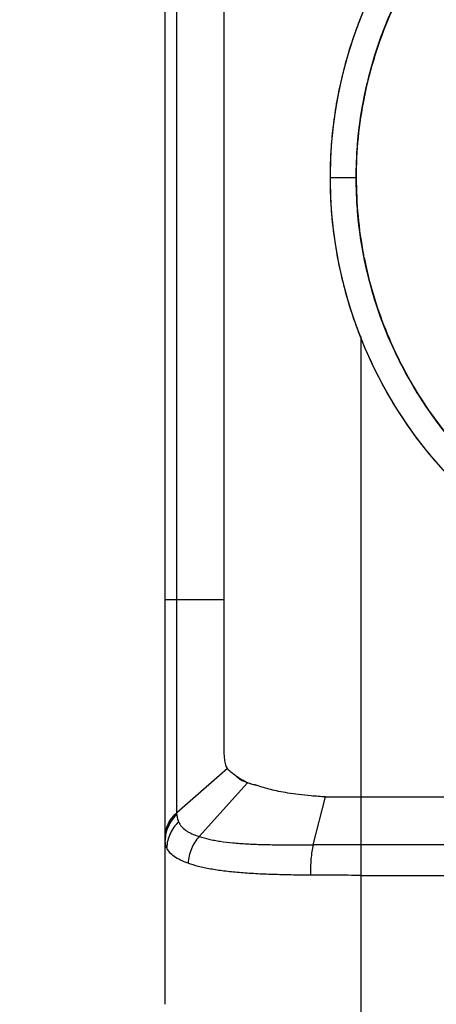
# Model space of a CAD drawing. Header units: inches. Extents: x 0.2 to 16.8, y 0.1 to 10.8.
# Tile 3 of 28: x 3.611 to 4.03, y 4.567 to 5.557. Entities that reach past the tile are written whole.
import ezdxf

# ---------------------------------------------------------------- set-up
doc = ezdxf.new("R2010")
doc.units = ezdxf.units.IN
doc.header["$LTSCALE"] = 0.935
doc.header["$MEASUREMENT"] = 0
doc.layers.get('0').update_dxf_attribs({"linetype": 'CONTINUOUS'})
doc.layers.add('DIMENSIONS', color=7, linetype='CONTINUOUS')
doc.styles.get("Standard").update_dxf_attribs({"font": 'txt', "width": 0.8})
doc.dimstyles.new('DIMSTYLE_1', dxfattribs={"dimtxt": 0.125, "dimasz": 0.18, "dimexe": 0.18, "dimexo": 0.0625, "dimgap": 0.09, "dimtad": 0, "dimtih": 1, "dimtoh": 1, "dimdec": 3, "dimzin": 4, "dimdsep": 46, "dimtxsty": 'STANDARD', "dimblk": '_FILLED', "dimblk1": '_FILLED', "dimblk2": '_FILLED', "dimcen": 0.09, "dimadec": 0, "dimazin": 0, "dimtp": 0.001, "dimtm": 0.001, "dimtfac": 1, "dimtdec": 3, "dimtofl": 0, "dimtmove": 0, "dimatfit": 3, "dimldrblk": '_FILLED', "dimfxl": 1, "dimtolj": 1, "dimtzin": 4, "dimarcsym": 0})

# ---------------------------------------------------------------- blocks, each defined once
blk = doc.blocks.new('_FILLED')
at = {"color": 0, "linetype": 'BYBLOCK'}
blk.add_solid([(0, 0), (-1, 0.1736), (-1, -0.1736)], dxfattribs=at)
blk = doc.blocks.new('*D1')
at = {"layer": 'DIMENSIONS', "color": 2, "linetype": 'CONTINUOUS'}
for p, q in [((3.89191, 6.41787), (2.05672, 6.41787)), ((2.18172, 6.41787), (2.18172, 5.52031)), ((2.18172, 4.37063), (2.18172, 5.27031)), ((3.89191, 4.37063), (2.05672, 4.37063))]:
    blk.add_line(p, q, dxfattribs=at)
at = {"layer": 'DIMENSIONS', "color": 2, "linetype": 'CONTINUOUS', "xscale": 0.18, "yscale": 0.18, "zscale": 0.18}
for p, rotation in [((2.18172, 6.41787), 90), ((2.18172, 4.37063), 270)]:
    blk.add_blockref('_FILLED', p, dxfattribs=dict(at, rotation=rotation))
at = {"layer": 'DIMENSIONS', "color": 2, "linetype": 'CONTINUOUS', "width": 0.8}
for s, p in [('52.000', (1.61922, 5.33281)), ('[', (2.34422, 5.33281)), ('52', (2.44422, 5.33281)), (']', (2.64422, 5.33281))]:
    blk.add_text(s, height=0.125, dxfattribs=at).set_placement(p)
blk = doc.blocks.new('*D3')
at = {"layer": 'DIMENSIONS', "color": 2, "linetype": 'CONTINUOUS'}
for p, q in [((4.36008, 5.33529), (4.36008, 3.10578)), ((5.0056, 4.4364), (5.0056, 3.10578)), ((4.36008, 3.23078), (4.00008, 3.23078)), ((5.0056, 3.23078), (5.36862, 3.23078))]:
    blk.add_line(p, q, dxfattribs=at)
at = {"layer": 'DIMENSIONS', "color": 2, "linetype": 'CONTINUOUS', "xscale": 0.18, "yscale": 0.18, "zscale": 0.18}
blk.add_blockref('_FILLED', (4.36008, 3.23078), dxfattribs=at)
at = {"layer": 'DIMENSIONS', "color": 2, "linetype": 'CONTINUOUS', "xscale": 0.18, "yscale": 0.18, "zscale": 0.18, "rotation": 180}
blk.add_blockref('_FILLED', (5.0056, 3.23078), dxfattribs=at)
at = {"layer": 'DIMENSIONS', "color": 2, "linetype": 'CONTINUOUS', "width": 0.8}
for s, p in [('16.396', (5.43112, 3.16828)), ('[', (6.15612, 3.16828)), ('16.4', (6.25612, 3.16828)), (']', (6.65612, 3.16828))]:
    blk.add_text(s, height=0.125, dxfattribs=at).set_placement(p)

msp = doc.modelspace()

# ---------------------------------------------------------------- linework, layer by layer
at = {"color": 6, "linetype": 'CONTINUOUS'}
for p, q in [((3.7691, 4.7598), (3.7691, 6.02869)), ((3.81662, 5.96759), (3.81662, 4.82091)), ((3.75756, 4.56748), (3.75756, 5.81448)), ((3.94958, 5.39779), (3.92358, 5.39779)), ((3.95441, 4.37063), (3.95441, 5.23834)), ((3.75756, 4.97401), (3.81662, 4.97401)), ((3.82003, 4.80427), (3.7691, 4.7598)), ((3.79175, 4.73615), (3.84037, 4.78983)), ((3.90641, 4.7276), (3.9186, 4.77581)), ((3.9186, 4.77581), (4.84456, 4.77581)), ((3.75903, 4.72496), (3.75756, 4.72496)), ((4.80874, 4.72758), (3.95441, 4.72758)), ((3.95441, 4.69702), (4.80874, 4.69702))]:
    msp.add_line(p, q, dxfattribs=at)
at = {"color": 7, "linetype": 'CONTINUOUS'}
for radius in [0.4365, 0.4105]:
    msp.add_circle((4.36008, 5.39779), radius, dxfattribs=at)
at = {"linetype": 'CONTINUOUS'}
for points, knots in [([(3.92358, 5.39779, 2.78649), (3.92358, 5.40579, 2.78649), (3.92403, 5.42203, 2.78649), (3.92681, 5.45537, 2.78649), (3.93423, 5.49842, 2.78649), (3.94994, 5.55056, 2.78649), (3.98139, 5.62109, 2.78649), (4.04079, 5.70385, 2.78649), (4.13882, 5.78101, 2.78649), (4.2547, 5.82733, 2.78649), (4.37414, 5.83922, 2.78649), (4.46811, 5.82344, 2.78649), (4.53436, 5.79903, 2.78649), (4.57879, 5.77659, 2.78649), (4.62044, 5.74934, 2.78649), (4.6747, 5.70417, 2.78649), (4.73535, 5.63068, 2.78649), (4.78229, 5.52678, 2.78649), (4.79474, 5.45138, 2.78649), (4.79622, 5.41566, 2.78649)], [0, 0, 0, 0, 0.017774, 0.036092, 0.074301, 0.114591, 0.156747, 0.245488, 0.337852, 0.430217, 0.518958, 0.601236, 0.639455, 0.675524, 0.711592, 0.749811, 0.832089, 0.92083, 1, 1, 1, 1]), ([(3.95769, 5.47895, 2.81249), (3.95852, 5.4831, 2.81249), (3.96306, 5.5039, 2.81249), (3.97437, 5.54146, 2.81249), (4.00394, 5.60779, 2.81249), (4.05981, 5.68562, 2.81249), (4.152, 5.75819, 2.81249), (4.26098, 5.80175, 2.81249), (4.37331, 5.81293, 2.81249), (4.46168, 5.79809, 2.81249), (4.52398, 5.77513, 2.81249), (4.56576, 5.75403, 2.81249), (4.60493, 5.7284, 2.81249), (4.65596, 5.68592, 2.81249), (4.70583, 5.62549, 2.81249), (4.73351, 5.5703, 2.81249), (4.74306, 5.54556, 2.81249)], [0, 0, 0, 0, 0.012015, 0.060544, 0.11132, 0.218209, 0.329462, 0.440716, 0.547605, 0.646709, 0.692744, 0.736188, 0.779633, 0.825668, 0.924772, 1, 1, 1, 1]), ([(3.94958, 5.39779, 2.81249), (3.94958, 5.40531, 2.81249), (3.95, 5.42059, 2.81249), (3.95227, 5.44773, 2.81249), (3.95532, 5.46723, 2.81249), (3.95769, 5.47895, 2.81249)], [0, 0, 0, 0, 0.276312, 0.561072, 1, 1, 1, 1]), ([(3.93168, 5.31412, 2.78649), (3.92941, 5.32572, 2.78649), (3.92636, 5.34557, 2.78649), (3.92403, 5.37354, 2.78649), (3.92358, 5.38978, 2.78649), (3.92358, 5.39779, 2.78649)], [0, 0, 0, 0, 0.420976, 0.714848, 1, 1, 1, 1]), ([(3.95693, 5.32047, 2.81249), (3.95492, 5.33093, 2.81249), (3.95216, 5.34914, 2.81249), (3.95, 5.37498, 2.81249), (3.94958, 5.39026, 2.81249), (3.94958, 5.39779, 2.81249)], [0, 0, 0, 0, 0.410609, 0.709742, 1, 1, 1, 1]), ([(4.77024, 5.38098, 2.81249), (4.76885, 5.34738, 2.81249), (4.75714, 5.27648, 2.81249), (4.713, 5.17876, 2.81249), (4.65596, 5.10965, 2.81249), (4.60493, 5.06717, 2.81249), (4.56576, 5.04154, 2.81249), (4.52398, 5.02044, 2.81249), (4.46168, 4.99748, 2.81249), (4.37331, 4.98264, 2.81249), (4.26098, 4.99383, 2.81249), (4.152, 5.03738, 2.81249), (4.05981, 5.10995, 2.81249), (4.00394, 5.18778, 2.81249), (3.97437, 5.25411, 2.81249), (3.96312, 5.29144, 2.81249), (3.95862, 5.31202, 2.81249), (3.95783, 5.31593, 2.81249)], [0, 0, 0, 0, 0.084662, 0.17956, 0.267547, 0.308418, 0.346988, 0.385559, 0.42643, 0.514416, 0.609314, 0.708087, 0.80686, 0.901758, 0.946838, 0.989923, 1, 1, 1, 1]), ([(4.79622, 5.37991, 2.78649), (4.79474, 5.34419, 2.78649), (4.78229, 5.2688, 2.78649), (4.73535, 5.16489, 2.78649), (4.6747, 5.0914, 2.78649), (4.62044, 5.04623, 2.78649), (4.57879, 5.01898, 2.78649), (4.53436, 4.99654, 2.78649), (4.46811, 4.97213, 2.78649), (4.37414, 4.95635, 2.78649), (4.2547, 4.96824, 2.78649), (4.13882, 5.01456, 2.78649), (4.04079, 5.09172, 2.78649), (3.98139, 5.17448, 2.78649), (3.94994, 5.24501, 2.78649), (3.93798, 5.28471, 2.78649), (3.9332, 5.30658, 2.78649), (3.93235, 5.31074, 2.78649)], [0, 0, 0, 0, 0.084663, 0.179561, 0.267548, 0.308419, 0.346989, 0.38556, 0.426431, 0.514418, 0.609316, 0.708089, 0.806862, 0.901761, 0.946841, 0.989926, 1, 1, 1, 1])]:
    msp.add_open_spline(points, degree=3, knots=knots, dxfattribs=at)
at = {"color": 7, "linetype": 'CONTINUOUS'}
for points, knots in [([(4.76815, 5.44199), (4.76724, 5.45032), (4.76229, 5.4858), (4.74542, 5.54707), (4.70792, 5.62088), (4.65653, 5.68567), (4.59382, 5.73846), (4.5232, 5.77734), (4.4475, 5.80142), (4.36907, 5.8107), (4.28998, 5.80483), (4.21282, 5.7837), (4.14041, 5.74771), (4.0758, 5.69763), (4.0215, 5.63483), (3.98049, 5.56139), (3.96331, 5.50685), (3.95759, 5.47864), (3.95748, 5.47808)], [0, 0, 0, 0, 0.021579, 0.092196, 0.162944, 0.233772, 0.304161, 0.373093, 0.440476, 0.507899, 0.575676, 0.643854, 0.713073, 0.783012, 0.85341, 0.925896, 0.998532, 1, 1, 1, 1]), ([(3.95748, 5.31748), (3.96238, 5.29293), (3.97704, 5.24396), (4.01223, 5.17514), (4.06089, 5.11301), (4.1213, 5.06069), (4.19186, 5.02038), (4.26989, 4.99451), (4.35202, 4.98463), (4.43462, 4.99126), (4.51357, 5.01426), (4.58557, 5.05163), (4.64777, 5.10145), (4.69889, 5.1616), (4.73775, 5.23055), (4.75948, 5.29599), (4.76643, 5.33797), (4.76814, 5.35381)], [0, 0, 0, 0, 0.06448, 0.131153, 0.198248, 0.266813, 0.336047, 0.406557, 0.477482, 0.548047, 0.618882, 0.688216, 0.756014, 0.823199, 0.89065, 0.958954, 1, 1, 1, 1]), ([(3.82003, 4.80427), (3.82034, 4.80389), (3.82101, 4.80313), (3.82173, 4.80242), (3.82211, 4.80206)], [0, 0, 0, 0, 0.487094, 1, 1, 1, 1]), ([(3.82211, 4.80206), (3.82212, 4.80205), (3.82255, 4.80165), (3.823, 4.80125), (3.82345, 4.80088)], [0, 0, 0, 0, 0.018773, 1, 1, 1, 1]), ([(3.82801, 4.79757), (3.82687, 4.79828), (3.82575, 4.79907), (3.82466, 4.79991), (3.82464, 4.79993)], [0, 0, 0, 0, 0.975242, 1, 1, 1, 1]), ([(3.82464, 4.79993), (3.82467, 4.79991), (3.8252, 4.7995), (3.82574, 4.79911), (3.82625, 4.79875)], [0, 0, 0, 0, 0.062963, 1, 1, 1, 1]), ([(3.83108, 4.79458), (3.83008, 4.79536), (3.82903, 4.79634), (3.82812, 4.79744), (3.82801, 4.79757)], [0, 0, 0, 0, 0.880804, 1, 1, 1, 1]), ([(3.82801, 4.79757), (3.82926, 4.79668), (3.83193, 4.79491), (3.83614, 4.79247), (3.83906, 4.79089), (3.84053, 4.79013)], [0, 0, 0, 0, 0.315048, 0.660097, 1, 1, 1, 1]), ([(3.84037, 4.78983), (3.83799, 4.79066), (3.83469, 4.79206), (3.83179, 4.79404), (3.83108, 4.79458)], [0, 0, 0, 0, 0.745375, 1, 1, 1, 1]), ([(3.84906, 4.78757), (3.84827, 4.78772), (3.84553, 4.7883), (3.84282, 4.78902), (3.84092, 4.78965)], [0, 0, 0, 0, 0.28643, 1, 1, 1, 1])]:
    msp.add_open_spline(points, degree=3, knots=knots, dxfattribs=at)
for points in [[(3.95748, 5.47808), (3.95218, 5.45165), (3.94948, 5.42468), (3.94958, 5.39779)], [(3.94958, 5.39779), (3.94963, 5.3719), (3.95202, 5.34593), (3.9569, 5.32046)], [(3.82211, 4.80207), (3.82137, 4.80275), (3.82066, 4.80347), (3.82003, 4.80427)], [(3.82464, 4.79993), (3.82376, 4.80061), (3.82292, 4.80132), (3.82211, 4.80207)], [(3.82345, 4.80088), (3.82384, 4.80056), (3.82424, 4.80024), (3.82464, 4.79993)], [(3.82625, 4.79875), (3.82683, 4.79835), (3.82742, 4.79795), (3.82801, 4.79757)], [(3.84092, 4.78965), (3.84074, 4.78971), (3.84055, 4.78977), (3.84037, 4.78983)], [(3.84053, 4.79013), (3.84068, 4.79005), (3.84084, 4.78997), (3.841, 4.78989)], [(3.841, 4.78989), (3.84185, 4.7896), (3.84272, 4.78933), (3.84358, 4.78907)], [(3.84358, 4.78907), (3.84448, 4.7888), (3.84539, 4.78856), (3.84629, 4.78831)], [(3.84629, 4.78831), (3.84723, 4.78805), (3.84817, 4.78779), (3.84911, 4.78754)]]:
    msp.add_open_spline(points, degree=3, dxfattribs=at)
at = {"linetype": 'CONTINUOUS'}
for points in [[(3.93235, 5.31074, 2.78649), (3.93212, 5.31187, 2.78649), (3.9319, 5.31299, 2.78649), (3.93168, 5.31412, 2.78649)], [(3.95783, 5.31593, 2.81249), (3.95752, 5.31744, 2.81249), (3.95722, 5.31895, 2.81249), (3.95693, 5.32047, 2.81249)]]:
    msp.add_open_spline(points, degree=3, dxfattribs=at)
at = {"color": 6, "linetype": 'CONTINUOUS'}
for points, knots in [([(3.81662, 4.82091), (3.81662, 4.81844), (3.81678, 4.81409), (3.81781, 4.80842), (3.81919, 4.80538), (3.82003, 4.80427)], [0, 0, 0, 0, 0.430347, 0.756238, 1, 1, 1, 1]), ([(3.9186, 4.77581), (3.91379, 4.7761), (3.90477, 4.77674), (3.89214, 4.77805), (3.88122, 4.77957), (3.87191, 4.78125), (3.86381, 4.78307), (3.85635, 4.78509), (3.85153, 4.78668), (3.84911, 4.78754)], [0, 0, 0, 0, 0.204633, 0.383401, 0.538948, 0.672086, 0.784791, 0.891309, 1, 1, 1, 1]), ([(3.75756, 4.73548), (3.75756, 4.73843), (3.75847, 4.74452), (3.76249, 4.75295), (3.76671, 4.75772), (3.7691, 4.7598)], [0, 0, 0, 0, 0.319729, 0.656062, 1, 1, 1, 1]), ([(3.76932, 4.75815), (3.7675, 4.75648), (3.76416, 4.75278), (3.76083, 4.74709), (3.7594, 4.74325), (3.75895, 4.74171)], [0, 0, 0, 0, 0.37667, 0.755536, 1, 1, 1, 1]), ([(3.76932, 4.75815), (3.76931, 4.75835), (3.76929, 4.75874), (3.76926, 4.75934), (3.76924, 4.75973), (3.76923, 4.75993)], [0, 0, 0, 0, 0.334261, 0.666227, 1, 1, 1, 1]), ([(3.76932, 4.75815), (3.76938, 4.75686), (3.76963, 4.75495), (3.77019, 4.75295), (3.77049, 4.75207), (3.77071, 4.7515), (3.77089, 4.75107), (3.77101, 4.75078)], [0, 0, 0, 0, 0.509417, 0.755939, 0.816528, 0.877737, 1, 1, 1, 1]), ([(3.77101, 4.75078), (3.76924, 4.7491), (3.76598, 4.74538), (3.76223, 4.73901), (3.75981, 4.73211), (3.75913, 4.72732), (3.75903, 4.72496)], [0, 0, 0, 0, 0.251948, 0.505743, 0.756502, 1, 1, 1, 1]), ([(3.77101, 4.75078), (3.77175, 4.74912), (3.77383, 4.74588), (3.77755, 4.74263), (3.78115, 4.74038), (3.78552, 4.7382), (3.78916, 4.73692), (3.79171, 4.73616), (3.79175, 4.73615)], [0, 0, 0, 0, 0.208756, 0.43482, 0.559797, 0.695013, 0.994632, 1, 1, 1, 1]), ([(3.75895, 4.74171), (3.75871, 4.74089), (3.75791, 4.73774), (3.75756, 4.73449), (3.75756, 4.7321)], [0, 0, 0, 0, 0.262883, 1, 1, 1, 1]), ([(3.75903, 4.72496), (3.7589, 4.72523), (3.75873, 4.72565), (3.75853, 4.72622), (3.75824, 4.72708), (3.75795, 4.72819), (3.75778, 4.72918), (3.75773, 4.72958)], [0, 0, 0, 0, 0.187926, 0.281701, 0.375515, 0.752535, 1, 1, 1, 1]), ([(3.79174, 4.73614), (3.79012, 4.73432), (3.78714, 4.73035), (3.78369, 4.72372), (3.78138, 4.71661), (3.78063, 4.7117), (3.78047, 4.70927)], [0, 0, 0, 0, 0.246542, 0.499885, 0.753288, 1, 1, 1, 1]), ([(3.79174, 4.73614), (3.79493, 4.73503), (3.8, 4.73364), (3.80707, 4.73218), (3.81507, 4.73085), (3.82596, 4.72958), (3.83746, 4.72876), (3.84731, 4.72829), (3.85788, 4.72793), (3.87166, 4.72768), (3.88581, 4.72761), (3.89604, 4.7276), (3.9013, 4.7276), (3.90398, 4.7276), (3.90532, 4.7276), (3.90601, 4.7276), (3.9063, 4.7276), (3.90641, 4.7276)], [0, 0, 0, 0, 0.087775, 0.136334, 0.187626, 0.298554, 0.421308, 0.487102, 0.554926, 0.69627, 0.845309, 0.922785, 0.96228, 0.98222, 0.992238, 0.997259, 1, 1, 1, 1]), ([(3.90641, 4.7276), (3.90587, 4.72546), (3.90494, 4.72079), (3.90402, 4.71336), (3.90352, 4.70533), (3.90347, 4.69984), (3.90353, 4.69709)], [0, 0, 0, 0, 0.215364, 0.464163, 0.731555, 1, 1, 1, 1]), ([(3.95441, 4.72758), (3.95037, 4.72758), (3.94229, 4.72759), (3.92629, 4.7276), (3.91433, 4.7276), (3.90641, 4.7276)], [0, 0, 0, 0, 0.253007, 0.504709, 1, 1, 1, 1]), ([(3.78047, 4.70926), (3.77786, 4.71014), (3.77303, 4.71203), (3.76671, 4.71564), (3.76192, 4.7199), (3.75977, 4.72326), (3.75903, 4.72496)], [0, 0, 0, 0, 0.302623, 0.568608, 0.79635, 1, 1, 1, 1]), ([(3.90353, 4.69709), (3.90348, 4.69709), (3.90328, 4.69709), (3.90286, 4.6971), (3.90209, 4.69711), (3.90066, 4.69712), (3.89781, 4.69716), (3.89219, 4.69724), (3.88126, 4.69742), (3.86612, 4.69779), (3.85135, 4.69839), (3.84001, 4.69907), (3.82942, 4.69986), (3.81707, 4.70111), (3.80538, 4.70285), (3.79681, 4.70455), (3.78927, 4.70635), (3.78387, 4.708), (3.78048, 4.70927)], [0, 0, 0, 0, 0.001131, 0.004975, 0.009944, 0.019859, 0.0396, 0.078727, 0.155584, 0.303817, 0.444843, 0.512649, 0.578491, 0.701446, 0.812581, 0.863926, 0.912481, 1, 1, 1, 1]), ([(3.95441, 4.69702), (3.95012, 4.69702), (3.94156, 4.69703), (3.9246, 4.69705), (3.91193, 4.69707), (3.90353, 4.69709)], [0, 0, 0, 0, 0.253304, 0.50469, 1, 1, 1, 1])]:
    msp.add_open_spline(points, degree=3, knots=knots, dxfattribs=at)
msp.add_open_spline([(3.75773, 4.72958), (3.75762, 4.73041), (3.75756, 4.73126), (3.75756, 4.7321)], degree=3, dxfattribs=at)

# ---------------------------------------------------------------- dimensions: what is measured, and where the dimension line sits
at = {"layer": 'DIMENSIONS', "color": 2, "linetype": 'CONTINUOUS'}
for base, p1, p2, angle, picture, middle in [((2.18172, 4.37063), (3.89191, 6.41787), (3.89191, 4.37063), 270, '*D1', (2.18172, 5.39531)), ((4.36008, 3.23078), (5.0056, 4.4364), (4.36008, 5.33529), 180, '*D3', (6.09362, 3.23078))]:
    dim = msp.add_linear_dim(base=base, p1=p1, p2=p2, angle=angle, dimstyle='DIMSTYLE_1', dxfattribs=at)
    dim.commit()
    dim.dimension.update_dxf_attribs({"geometry": picture, "text_midpoint": middle, "dimtype": 160})

doc.saveas('drawing.dxf')
